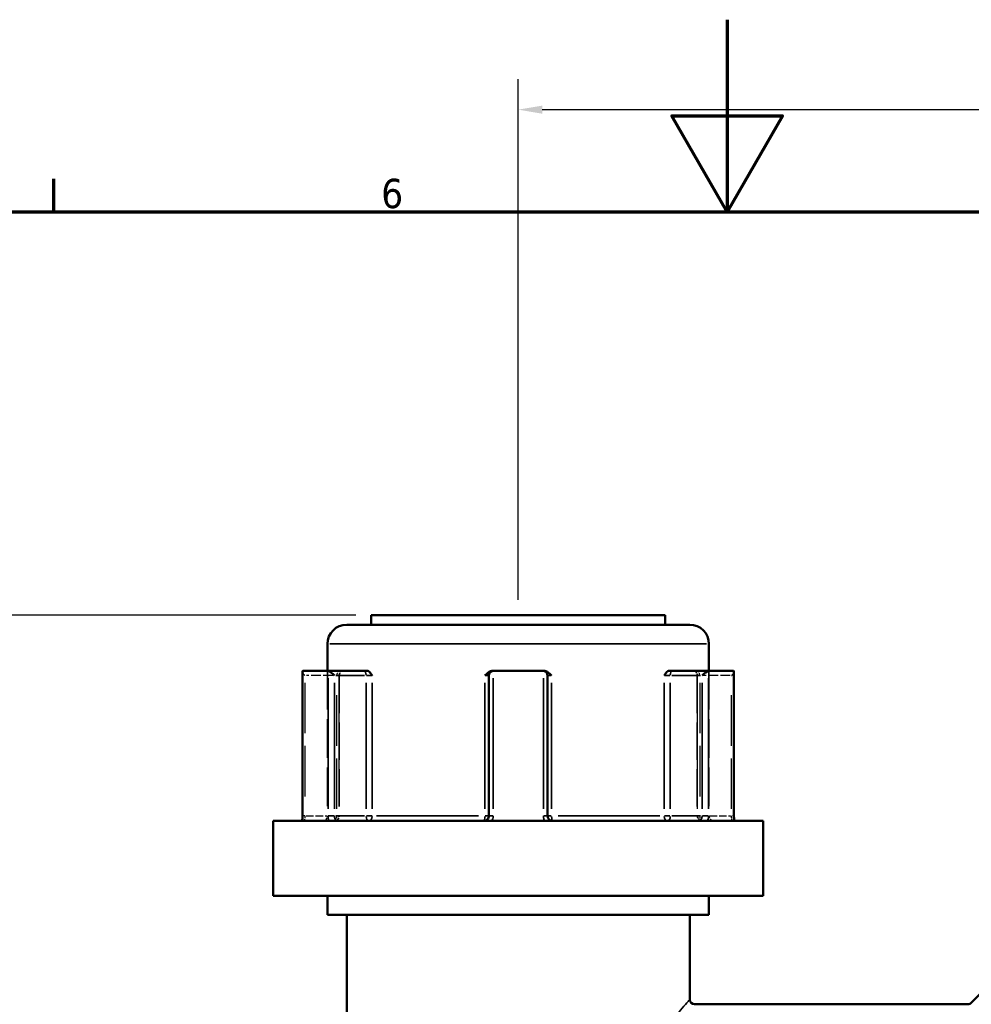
# Model space of a CAD drawing. Header units: millimetres. Extents: x 0 to 926, y 0 to 970.
# Tile 6 of 17: x 347 to 446, y 492 to 594. Entities that reach past the tile are written whole.
import ezdxf

# ---------------------------------------------------------------- set-up
doc = ezdxf.new("R2010")
doc.units = ezdxf.units.MM
doc.linetypes.add('DASHED', pattern=[0.2067, 0.1654, -0.0413])
for name, color, linetype, lineweight in [('Border (ANSI)', 7, 'Continuous', 70), ('Dimension (ANSI)', 7, 'Continuous', 25), ('Hidden (ANSI)', 7, 'DASHED', 35), ('Hidden Narrow (ANSI)', 7, 'DASHED', 25), ('Visible (ANSI)', 7, 'Continuous', 50), ('Visible Narrow (ANSI)', 7, 'Continuous', 35)]:
    doc.layers.add(name, color=color, linetype=linetype, lineweight=lineweight)
doc.styles.add('Note Text (ANSI)', font='tahoma.ttf')
doc.dimstyles.new('Default - mm (ANSI)', dxfattribs={"dimtxt": 3.048, "dimasz": 2.5, "dimexe": 3.175, "dimexo": 1.6002, "dimgap": 0.8, "dimtad": 0, "dimtoh": 1, "dimrnd": 1e-08, "dimzin": 4, "dimdsep": 46, "dimtxsty": 'Note Text (ANSI)', "dimcen": 0.09, "dimdle": 10, "dimclrd": 256, "dimclre": 256, "dimclrt": 256, "dimadec": 1, "dimazin": 1, "dimtfac": 1, "dimtofl": 0, "dimtmove": 0, "dimatfit": 3, "dimfxl": 1, "dimtolj": 1, "dimtzin": 4, "dimlwd": -1, "dimlwe": -1, "dimarcsym": 0})

# ---------------------------------------------------------------- blocks, each defined once
blk = doc.blocks.new('Borders Default Border')
at = {"layer": 'Border (ANSI)'}
blk.add_line((350.42, 574), (350.42, 577.45), dxfattribs=at)
at = {"layer": 'Border (ANSI)', "flags": 128}
for points in [[(420.5, 594), (420.5, 574), (414.73, 584), (426.27, 584), (420.5, 574)], [(20, 20), (20, 574), (821, 574), (821, 20), (20, 20)]]:
    blk.add_lwpolyline(points, dxfattribs=at)
at = {"layer": 'Border (ANSI)', "insert": (384.49, 574.34), "char_height": 3.05, "attachment_point": 7, "style": 'Note Text (ANSI)'}
blk.add_mtext('6', dxfattribs=at)
blk = doc.blocks.new('*D8')
at = {"layer": 'Defpoints', "color": 0, "transparency": 16777216}
for p in [(254.18, 532.05), (383.45, 532.05), (399.48, 242.08)]:
    blk.add_point(p, dxfattribs=at)
at = {"layer": 'Dimension (ANSI)', "transparency": 16777216}
for p, q in [((381.85, 532.05), (251, 532.05)), ((254.18, 529.55), (254.18, 424.05)), ((254.18, 244.58), (254.18, 410.11)), ((397.88, 242.08), (251, 242.08))]:
    blk.add_line(p, q, dxfattribs=at)
for points in [[(253.76, 529.55), (254.59, 529.55), (254.18, 532.05)], [(253.76, 244.58), (254.59, 244.58), (254.18, 242.08)]]:
    blk.add_solid(points, dxfattribs=at)
at = {"layer": 'Dimension (ANSI)', "transparency": 16777216, "insert": (252.58, 410.91), "char_height": 3.048, "attachment_point": 1, "rotation": 90, "style": 'Note Text (ANSI)'}
blk.add_mtext('\\A1;289.97', dxfattribs=at)
blk = doc.blocks.new('*D10')
at = {"layer": 'Defpoints', "color": 0, "transparency": 16777216}
for p in [(509.75, 584.64), (398.75, 532.05), (509.75, 500.69)]:
    blk.add_point(p, dxfattribs=at)
at = {"layer": 'Dimension (ANSI)', "transparency": 16777216}
for p, q in [((398.75, 533.65), (398.75, 587.82)), ((509.75, 502.29), (509.75, 587.82)), ((401.25, 584.64), (447.41, 584.64)), ((507.25, 584.64), (461.09, 584.64))]:
    blk.add_line(p, q, dxfattribs=at)
for points in [[(401.25, 585.06), (401.25, 584.22), (398.75, 584.64)], [(507.25, 585.06), (507.25, 584.22), (509.75, 584.64)]]:
    blk.add_solid(points, dxfattribs=at)
at = {"layer": 'Dimension (ANSI)', "transparency": 16777216, "insert": (448.21, 586.23), "char_height": 3.048, "attachment_point": 1, "style": 'Note Text (ANSI)'}
blk.add_mtext('\\A1;111.00', dxfattribs=at)

msp = doc.modelspace()

# ---------------------------------------------------------------- linework, layer by layer
at = {"layer": 'Hidden (ANSI)', "ltscale": 24.350912}
for p, q in [((378.905, 526.253), (378.905, 511.153)), ((418.605, 526.253), (418.605, 511.153))]:
    msp.add_line(p, q, dxfattribs=at)
at = {"layer": 'Hidden (ANSI)', "ltscale": 23.54459}
for p, q in [((380.123, 525.753), (380.123, 511.153)), ((417.387, 525.753), (417.387, 511.153))]:
    msp.add_line(p, q, dxfattribs=at)
at = {"layer": 'Hidden (ANSI)', "ltscale": 0.346335}
for centre, start, end in [((380.623, 525.753), 159.15758, 180), ((416.887, 525.753), 0, 20.84242)]:
    msp.add_arc(centre, 0.5, start, end, dxfattribs=at)
at = {"layer": 'Hidden (ANSI)', "ltscale": 1.495845}
for centre, start, end in [((378.405, 511.153), 270, 0), ((379.623, 511.153), 270, 0), ((417.887, 511.153), 180, 270), ((419.105, 511.153), 180, 270)]:
    msp.add_arc(centre, 0.5, start, end, dxfattribs=at)
at = {"layer": 'Hidden (ANSI)', "ltscale": 1.29952}
for centre, major_axis, start_param, end_param in [((376.809, 525.753), (-0.483, 0.483), 0.2617994, 1.3089969), ((420.701, 525.753), (-0.483, -0.483), 1.8325957, 2.8797933)]:
    msp.add_ellipse(centre, major_axis=major_axis, ratio=0.2679492, start_param=start_param, end_param=end_param, dxfattribs=at)
at = {"layer": 'Hidden (ANSI)', "ltscale": 1.940749}
for points, knots in [([(380.093, 525.753), (380.093, 525.754), (380.093, 525.755), (380.129, 525.862), (380.164, 525.962), (380.232, 526.106), (380.267, 526.167), (380.337, 526.236), (380.369, 526.253), (380.402, 526.253)], [-0.000316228, -0.000316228, -0.000316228, -0.000316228, 0, 0, 0.044767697, 0.044767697, 0.076339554, 0.076339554, 0.09939515, 0.09939515, 0.09939515, 0.09939515]), ([(417.108, 526.253), (417.14, 526.253), (417.172, 526.236), (417.243, 526.167), (417.277, 526.106), (417.345, 525.962), (417.38, 525.862), (417.416, 525.755), (417.416, 525.754), (417.416, 525.753)], [0.236796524, 0.236796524, 0.236796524, 0.236796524, 0.258427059, 0.258427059, 0.288047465, 0.288047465, 0.330048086, 0.330048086, 0.330344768, 0.330344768, 0.330344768, 0.330344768])]:
    msp.add_open_spline(points, degree=3, knots=knots, dxfattribs=at)
at = {"layer": 'Hidden Narrow (ANSI)', "ltscale": 6.056921}
for p, q in [((379.466, 525.753), (376.712, 525.753)), ((420.798, 525.753), (418.044, 525.753))]:
    msp.add_line(p, q, dxfattribs=at)
at = {"layer": 'Hidden Narrow (ANSI)', "ltscale": 31.785196}
for p, q in [((376.559, 525.023), (376.559, 511.883)), ((379.873, 511.883), (379.873, 525.023)), ((380.093, 525.023), (380.093, 511.883)), ((417.416, 511.883), (417.416, 525.023)), ((417.637, 525.023), (417.637, 511.883)), ((420.951, 511.883), (420.951, 525.023))]:
    msp.add_line(p, q, dxfattribs=at)
at = {"layer": 'Hidden Narrow (ANSI)', "ltscale": 0.540283}
for p, q in [((376.545, 511.153), (376.358, 511.153)), ((421.151, 511.153), (420.964, 511.153))]:
    msp.add_line(p, q, dxfattribs=at)
at = {"layer": 'Hidden Narrow (ANSI)', "ltscale": 4.762628}
for p, q in [((376.679, 511.153), (378.844, 511.153)), ((418.665, 511.153), (420.83, 511.153))]:
    msp.add_line(p, q, dxfattribs=at)
at = {"layer": 'Hidden Narrow (ANSI)', "ltscale": 1.346251}
for centre, major_axis, ratio, start_param, end_param in [((380.123, 525.753), (0, 0.5), 0.5, 0.0785398, 1.4922565), ((417.387, 525.753), (0, 0.5), 0.5, 4.7909288, 6.2046455), ((379.623, 511.153), (0, -0.5), 0.5, 0.0785398, 1.4922565), ((379.623, 511.153), (0, -0.5), 0.94014, 0.0785398, 1.4922565), ((417.887, 511.153), (0, -0.5), 0.94014, 4.7909288, 6.2046455), ((417.887, 511.153), (0, -0.5), 0.5, 4.7909288, 6.2046455)]:
    msp.add_ellipse(centre, major_axis=major_axis, ratio=ratio, start_param=start_param, end_param=end_param, dxfattribs=at)
at = {"layer": 'Hidden Narrow (ANSI)', "ltscale": 1.368955}
for points, knots in [([(376.559, 511.153), (376.559, 511.121), (376.558, 511.089), (376.553, 511.006), (376.547, 510.957), (376.53, 510.853), (376.516, 510.801), (376.482, 510.706), (376.459, 510.671), (376.432, 510.655), (376.426, 510.653), (376.42, 510.653)], [-0.63188605, -0.63188605, -0.63188605, -0.63188605, -0.61251883, -0.61251883, -0.58153129, -0.58153129, -0.54124748, -0.54124748, -0.48887853, -0.48887853, -0.47412916, -0.47412916, -0.47412916, -0.47412916]), ([(421.089, 510.653), (421.084, 510.653), (421.078, 510.655), (421.05, 510.671), (421.028, 510.706), (420.993, 510.801), (420.98, 510.853), (420.962, 510.957), (420.957, 511.006), (420.952, 511.089), (420.951, 511.121), (420.951, 511.153)], [-1.42152899, -1.42152899, -1.42152899, -1.42152899, -1.40678008, -1.40678008, -1.35441096, -1.35441096, -1.31412702, -1.31412702, -1.28313938, -1.28313938, -1.2637721, -1.2637721, -1.2637721, -1.2637721])]:
    msp.add_open_spline(points, degree=3, knots=knots, dxfattribs=at)
at = {"layer": 'Visible (ANSI)'}
for p, q in [((383.455, 532.053), (414.055, 532.053)), ((383.455, 532.053), (383.455, 531.053)), ((414.055, 532.053), (414.055, 531.053)), ((380.905, 531.053), (416.605, 531.053)), ((378.905, 529.053), (378.905, 526.253)), ((418.605, 529.053), (418.605, 526.253)), ((376.309, 526.186), (376.309, 511.153)), ((376.373, 526.253), (378.933, 526.253)), ((382.683, 526.253), (378.933, 526.253)), ((383.029, 526.253), (382.683, 526.253)), ((395.695, 525.753), (395.695, 511.153)), ((396.195, 526.253), (396.127, 526.253)), ((396.195, 526.253), (401.315, 526.253)), ((401.382, 526.253), (401.315, 526.253)), ((401.815, 511.153), (401.815, 525.753)), ((414.827, 526.253), (414.48, 526.253)), ((418.576, 526.253), (414.827, 526.253)), ((418.576, 526.253), (421.136, 526.253)), ((421.201, 511.153), (421.201, 526.186)), ((373.255, 510.653), (424.255, 510.653)), ((373.255, 510.653), (373.255, 502.853)), ((424.255, 510.653), (424.255, 502.853)), ((373.255, 502.853), (424.255, 502.853)), ((378.905, 502.853), (378.905, 500.853)), ((418.605, 502.853), (418.605, 500.853)), ((445.901, 491.707), (455.208, 501.014)), ((378.905, 500.853), (418.605, 500.853)), ((380.905, 500.853), (380.905, 450.268)), ((416.605, 500.853), (416.605, 492.061)), ((445.548, 491.561), (417.105, 491.561))]:
    msp.add_line(p, q, dxfattribs=at)
for centre, radius, start, end in [((380.905, 529.053), 2, 90, 180), ((416.605, 529.053), 2, 0, 90), ((396.195, 525.753), 0.5, 96.1232, 180), ((401.315, 525.753), 0.5, 0, 83.8768), ((417.105, 492.061), 0.5, 180, 270), ((445.548, 492.061), 0.5, 270, 315)]:
    msp.add_arc(centre, radius, start, end, dxfattribs=at)
for centre, major_axis, start_param, end_param in [((376.809, 525.753), (-0.483, 0.483), 6.1282559, 6.5449847), ((379.369, 525.753), (0.483, -0.483), 1.3089969, 2.7729233), ((418.141, 525.753), (0.483, 0.483), 0.3686694, 1.8325957), ((420.701, 525.753), (-0.483, -0.483), 2.8797933, 3.2965221)]:
    msp.add_ellipse(centre, major_axis=major_axis, ratio=0.2679492, start_param=start_param, end_param=end_param, dxfattribs=at)
for points in [[(376.351, 526.25), (376.359, 526.252), (376.366, 526.253), (376.373, 526.253)], [(378.933, 526.253), (378.944, 526.253), (378.954, 526.252), (378.965, 526.25)], [(396.141, 526.25), (396.159, 526.252), (396.177, 526.253), (396.195, 526.253)], [(401.315, 526.253), (401.332, 526.253), (401.35, 526.252), (401.368, 526.25)], [(418.545, 526.25), (418.555, 526.252), (418.566, 526.253), (418.576, 526.253)], [(421.136, 526.253), (421.143, 526.253), (421.151, 526.252), (421.158, 526.25)]]:
    msp.add_open_spline(points, degree=3, dxfattribs=at)
for points, knots in [([(383.029, 526.253), (383.081, 526.253), (383.133, 526.236), (383.252, 526.167), (383.312, 526.106), (383.433, 525.962), (383.496, 525.862), (383.564, 525.755), (383.565, 525.754), (383.565, 525.753)], [0.23679672, 0.23679672, 0.23679672, 0.23679672, 0.258427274, 0.258427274, 0.288047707, 0.288047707, 0.330048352, 0.330048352, 0.330345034, 0.330345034, 0.330345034, 0.330345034]), ([(395.282, 525.753), (395.283, 525.754), (395.284, 525.755), (395.388, 525.862), (395.486, 525.962), (395.674, 526.106), (395.769, 526.167), (395.959, 526.236), (396.042, 526.253), (396.127, 526.253)], [-0.000316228, -0.000316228, -0.000316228, -0.000316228, 0, 0, 0.044767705, 0.044767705, 0.07633957, 0.07633957, 0.099395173, 0.099395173, 0.099395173, 0.099395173]), ([(401.382, 526.253), (401.467, 526.253), (401.551, 526.236), (401.74, 526.167), (401.835, 526.106), (402.023, 525.962), (402.122, 525.862), (402.226, 525.755), (402.226, 525.754), (402.227, 525.753)], [0.236796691, 0.236796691, 0.236796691, 0.236796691, 0.258427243, 0.258427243, 0.288047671, 0.288047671, 0.330048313, 0.330048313, 0.330344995, 0.330344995, 0.330344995, 0.330344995]), ([(413.944, 525.753), (413.944, 525.754), (413.945, 525.755), (414.013, 525.862), (414.076, 525.962), (414.197, 526.106), (414.257, 526.167), (414.376, 526.236), (414.428, 526.253), (414.48, 526.253)], [-0.000316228, -0.000316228, -0.000316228, -0.000316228, 0, 0, 0.044767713, 0.044767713, 0.076339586, 0.076339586, 0.099395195, 0.099395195, 0.099395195, 0.099395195]), ([(376.235, 510.653), (376.243, 510.675), (376.251, 510.701), (376.266, 510.757), (376.273, 510.788), (376.285, 510.854), (376.291, 510.889), (376.299, 510.961), (376.303, 510.999), (376.307, 511.075), (376.309, 511.114), (376.309, 511.153)], [0.558639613, 0.558639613, 0.558639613, 0.558639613, 0.5732889, 0.5732889, 0.587938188, 0.587938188, 0.602587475, 0.602587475, 0.617236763, 0.617236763, 0.63188605, 0.63188605, 0.63188605, 0.63188605]), ([(395.695, 511.153), (395.695, 511.104), (395.688, 511.056), (395.651, 510.935), (395.611, 510.865), (395.488, 510.736), (395.396, 510.685), (395.264, 510.657), (395.229, 510.653), (395.195, 510.653)], [-0.2354349, -0.2354349, -0.2354349, -0.2354349, -0.20621481, -0.20621481, -0.15946266, -0.15946266, -0.09868487, -0.09868487, -0.07767797, -0.07767797, -0.07767797, -0.07767797]), ([(402.315, 510.653), (402.29, 510.653), (402.266, 510.655), (402.156, 510.671), (402.074, 510.706), (401.953, 510.801), (401.909, 510.853), (401.852, 510.957), (401.834, 511.006), (401.818, 511.089), (401.815, 511.121), (401.815, 511.153)], [-0.78964304, -0.78964304, -0.78964304, -0.78964304, -0.77486935, -0.77486935, -0.72250929, -0.72250929, -0.68223232, -0.68223232, -0.65125004, -0.65125004, -0.63188611, -0.63188611, -0.63188611, -0.63188611]), ([(421.201, 511.153), (421.201, 511.114), (421.202, 511.075), (421.206, 510.999), (421.21, 510.961), (421.219, 510.889), (421.224, 510.854), (421.237, 510.788), (421.244, 510.757), (421.259, 510.701), (421.267, 510.675), (421.275, 510.653)], [1.2637721, 1.2637721, 1.2637721, 1.2637721, 1.278421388, 1.278421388, 1.293070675, 1.293070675, 1.307719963, 1.307719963, 1.32236925, 1.32236925, 1.337018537, 1.337018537, 1.337018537, 1.337018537])]:
    msp.add_open_spline(points, degree=3, knots=knots, dxfattribs=at)
at = {"layer": 'Visible Narrow (ANSI)'}
for p, q in [((418.36, 529.053), (379.149, 529.053)), ((379.784, 525.753), (382.767, 525.753)), ((382.964, 525.753), (383.542, 525.753)), ((395.316, 525.753), (395.693, 525.753)), ((401.816, 525.753), (402.193, 525.753)), ((413.967, 525.753), (414.546, 525.753)), ((414.742, 525.753), (417.725, 525.753)), ((376.351, 511.908), (376.351, 525.495)), ((378.965, 525.495), (378.965, 511.908)), ((379.619, 511.883), (379.619, 525.023)), ((382.933, 525.023), (382.933, 511.883)), ((383.565, 511.883), (383.565, 525.023)), ((395.282, 525.023), (395.282, 511.883)), ((396.141, 511.908), (396.141, 525.495)), ((401.368, 525.495), (401.368, 511.908)), ((402.227, 511.883), (402.227, 525.023)), ((413.944, 525.023), (413.944, 511.883)), ((414.577, 511.883), (414.577, 525.023)), ((417.891, 525.023), (417.891, 511.883)), ((418.545, 511.908), (418.545, 525.495)), ((421.158, 525.495), (421.158, 511.908)), ((376.347, 511.153), (376.309, 511.153)), ((379.586, 511.153), (378.987, 511.153)), ((382.767, 511.153), (379.784, 511.153)), ((383.542, 511.153), (382.964, 511.153)), ((384.019, 511.153), (394.605, 511.153)), ((395.693, 511.153), (395.316, 511.153)), ((396.105, 511.153), (395.696, 511.153)), ((401.813, 511.153), (401.404, 511.153)), ((402.193, 511.153), (401.816, 511.153)), ((402.905, 511.153), (413.49, 511.153)), ((414.546, 511.153), (413.967, 511.153)), ((417.725, 511.153), (414.742, 511.153)), ((418.522, 511.153), (417.923, 511.153)), ((421.201, 511.153), (421.162, 511.153))]:
    msp.add_line(p, q, dxfattribs=at)
for centre, major_axis, ratio, start_param, end_param in [((382.683, 525.753), (0, 0.5), 0.5, 4.7909288, 6.2046455), ((414.827, 525.753), (0, 0.5), 0.5, 0.0785398, 1.4922565), ((383.183, 511.153), (0, -0.5), 0.5, 4.7909288, 6.2046455), ((383.183, 511.153), (0, -0.5), 0.7652014, 0.0785398, 1.4922565), ((395.195, 511.153), (0, -0.5), 0.1749386, 0.0785398, 1.4922565), ((402.315, 511.153), (0, -0.5), 0.1749386, 4.7909288, 6.2046455), ((414.327, 511.153), (0, -0.5), 0.7652014, 4.7909288, 6.2046455), ((414.327, 511.153), (0, -0.5), 0.5, 0.0785398, 1.4922565)]:
    msp.add_ellipse(centre, major_axis=major_axis, ratio=ratio, start_param=start_param, end_param=end_param, dxfattribs=at)
for points, knots in [([(376.296, 510.653), (376.297, 510.659), (376.299, 510.665), (376.321, 510.761), (376.335, 510.859), (376.349, 511.024), (376.351, 511.089), (376.351, 511.153)], [0.579500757, 0.579500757, 0.579500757, 0.579500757, 0.58153129, 0.58153129, 0.612518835, 0.612518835, 0.63188605, 0.63188605, 0.63188605, 0.63188605]), ([(378.965, 511.153), (378.965, 511.089), (378.969, 511.024), (378.988, 510.859), (379.01, 510.761), (379.042, 510.665), (379.044, 510.659), (379.046, 510.653)], [0.631886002, 0.631886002, 0.631886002, 0.631886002, 0.65125392, 0.65125392, 0.682242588, 0.682242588, 0.684271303, 0.684271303, 0.684271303, 0.684271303]), ([(379.98, 510.653), (379.962, 510.653), (379.943, 510.655), (379.861, 510.671), (379.801, 510.706), (379.715, 510.801), (379.684, 510.853), (379.644, 510.957), (379.632, 511.006), (379.621, 511.089), (379.619, 511.121), (379.619, 511.153)], [-0.78964289, -0.78964289, -0.78964289, -0.78964289, -0.77489871, -0.77489871, -0.72252786, -0.72252786, -0.68224259, -0.68224259, -0.65125392, -0.65125392, -0.631886, -0.631886, -0.631886, -0.631886]), ([(396.005, 510.653), (396.044, 510.72), (396.075, 510.791), (396.127, 510.958), (396.141, 511.056), (396.141, 511.153)], [0.183049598, 0.183049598, 0.183049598, 0.183049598, 0.206214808, 0.206214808, 0.235434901, 0.235434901, 0.235434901, 0.235434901]), ([(401.368, 511.153), (401.368, 511.089), (401.374, 511.024), (401.407, 510.859), (401.444, 510.761), (401.498, 510.665), (401.501, 510.659), (401.505, 510.653)], [0.631886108, 0.631886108, 0.631886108, 0.631886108, 0.651250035, 0.651250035, 0.682232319, 0.682232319, 0.684271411, 0.684271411, 0.684271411, 0.684271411]), ([(417.891, 511.153), (417.891, 511.104), (417.886, 511.056), (417.861, 510.935), (417.833, 510.865), (417.746, 510.736), (417.68, 510.685), (417.582, 510.657), (417.556, 510.653), (417.529, 510.653)], [-0.31350591, -0.31350591, -0.31350591, -0.31350591, -0.28428582, -0.28428582, -0.23753367, -0.23753367, -0.17675588, -0.17675588, -0.15574903, -0.15574903, -0.15574903, -0.15574903]), ([(418.463, 510.653), (418.487, 510.72), (418.505, 510.791), (418.536, 510.958), (418.545, 511.056), (418.545, 511.153)], [0.261120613, 0.261120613, 0.261120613, 0.261120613, 0.28428582, 0.28428582, 0.313505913, 0.313505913, 0.313505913, 0.313505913]), ([(421.158, 511.153), (421.158, 511.089), (421.161, 511.024), (421.174, 510.859), (421.189, 510.761), (421.211, 510.665), (421.212, 510.659), (421.213, 510.653)], [1.2637721, 1.2637721, 1.2637721, 1.2637721, 1.283139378, 1.283139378, 1.314127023, 1.314127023, 1.316157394, 1.316157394, 1.316157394, 1.316157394]), ([(416.602, 492.058), (416.601, 492.057), (416.495, 491.936), (415.961, 491.322), (415.392, 490.667), (413.986, 489.008), (413.159, 488.019), (411.758, 486.255), (411.217, 485.555), (410.07, 483.995), (409.464, 483.126), (408.193, 481.077), (407.535, 479.867), (406.871, 477.905), (406.707, 477.24), (406.524, 475.712), (406.556, 474.844), (406.904, 472.96), (407.276, 471.966), (408.179, 470.075), (408.714, 469.177), (410.396, 466.595), (411.602, 465.047), (413.744, 462.388), (414.699, 461.266), (415.969, 459.787), (416.368, 459.331), (416.578, 459.091), (416.603, 459.062), (416.602, 459.063)], [-8.0521895, -8.0521895, -8.0521895, -8.0521895, -7.721308, -7.721308, -7.2005067, -7.2005067, -6.695816, -6.695816, -6.3960486, -6.3960486, -6.0632765, -6.0632765, -5.6584595, -5.6584595, -5.4632313, -5.4632313, -5.2195529, -5.2195529, -4.9151438, -4.9151438, -4.6008479, -4.6008479, -3.9603997, -3.9603997, -3.3440838, -3.3440838, -2.8474268, -2.8474268, -2.684036, -2.684036, -2.684036, -2.684036])]:
    msp.add_open_spline(points, degree=3, knots=knots, dxfattribs=at)

# ---------------------------------------------------------------- block references
msp.add_blockref('Borders Default Border', (0, 0))

# ---------------------------------------------------------------- dimensions: what is measured, and where the dimension line sits
at = {"layer": 'Dimension (ANSI)'}
dim = msp.add_linear_dim(base=(509.755, 584.64), p1=(398.755, 532.053), p2=(509.755, 500.686), dimstyle='Default - mm (ANSI)', override={"dimgap": 0.8, "dimtoh": 0, "dimdec": 2, "dimtol": 0, "dimlim": 0, "dimtp": 0, "dimtm": 0, "dimtdec": 2, "dimatfit": 1}, dxfattribs=at)
dim.commit()
dim.dimension.update_dxf_attribs({"geometry": '*D10', "text_midpoint": (454.255, 584.64), "dimtype": 160})
dim = msp.add_linear_dim(base=(254.178, 532.053), p1=(399.477, 242.079), p2=(383.455, 532.053), angle=90, dimstyle='Default - mm (ANSI)', override={"dimgap": 0.8, "dimtoh": 0, "dimdec": 2, "dimtol": 0, "dimlim": 0, "dimtp": 0, "dimtm": 0, "dimtdec": 2, "dimatfit": 1}, dxfattribs=at)
dim.commit()
dim.dimension.update_dxf_attribs({"geometry": '*D8', "text_midpoint": (254.178, 417.079), "dimtype": 160})

doc.saveas('drawing.dxf')
